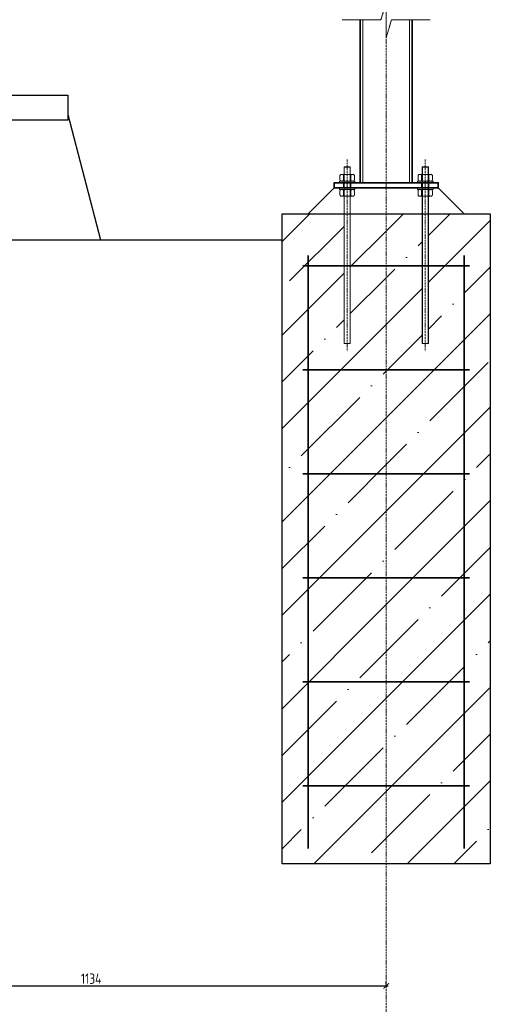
# Model space of a CAD drawing. Header units: millimetres. Extents: x -369365 to -339167, y -1124824 to -1021600.
# Tile 3 of 27: x -346935 to -346031, y -1123766 to -1121873. Entities that reach past the tile are written whole.
import ezdxf

# ---------------------------------------------------------------- set-up
doc = ezdxf.new("R2010")
doc.units = ezdxf.units.MM
doc.linetypes.add('ACAD_ISO10W100', pattern=[18, 12, -3, 0, -3])
doc.linetypes.add('HIDDEN2', pattern=[1.190625, 0.79375, -0.396875])
doc.layers.get('0').update_dxf_attribs({"lineweight": 20})
for name, color, linetype, lineweight in [('002 Os Elementu', 30, 'ACAD_ISO10W100', 9), ('003 Fundament 1', 3, 'Continuous', 25), ('005 Text', 1, 'Continuous', 25), ('007 Stal Stezenia', 6, 'Continuous', 35), ('008 Aluminium', 151, 'Continuous', 18), ('009 Kreskowanie', 3, 'Continuous', 30), ('010 Wymiary', 7, 'Continuous', 9), ('013 Przerywana', 8, 'HIDDEN2', 5)]:
    doc.layers.add(name, color=color, linetype=linetype, lineweight=lineweight)
doc.styles.add('ISOCPEUR', font='isocpeur.ttf', dxfattribs={"width": 0.8})
doc.dimstyles.new('03.  1_10', dxfattribs={"dimscale": 8, "dimtxt": 2.5, "dimasz": 1.3, "dimexe": 1, "dimexo": 0.75, "dimgap": 0.5, "dimtad": 1, "dimdec": 0, "dimtxsty": 'ISOCPEUR', "dimblk": 'ARCHTICK', "dimcen": -5, "dimdle": 0.5, "dimadec": 0, "dimazin": 0, "dimtfac": 1, "dimtdec": 0, "dimtmove": 0, "dimatfit": 2, "dimfxl": 1, "dimarcsym": 0})
pattern_1 = [(45, (52059.66, 0), (-89.802561, 89.802561), []), (45, (52149.46, 0), (-89.802561, 89.802561), [158.75, -31.75, 0, -31.75])]

# ---------------------------------------------------------------- blocks, each defined once
blk = doc.blocks.new('_ArchTick')
at = {"color": 0, "linetype": 'ByBlock', "const_width": 0.15}
blk.add_lwpolyline([(-0.5, -0.5), (0.5, 0.5)], dxfattribs=at)
blk = doc.blocks.new('*D31')
at = {"layer": '010 Wymiary', "color": 0, "lineweight": -2, "transparency": 16777216}
for p, q in [((-347365.1, -1123727.1), (-347365.1, -1123722.6)), ((-346231.1, -1123727.1), (-346231.1, -1123722.6)), ((-347369.1, -1123730.6), (-346227.1, -1123730.6))]:
    blk.add_line(p, q, dxfattribs=at)
at = {"layer": 'Defpoints', "color": 0, "transparency": 16777216}
for p in [(-347365.1, -1123733.1), (-346231.1, -1123730.6), (-346231.1, -1123733.1)]:
    blk.add_point(p, dxfattribs=at)
at = {"layer": '010 Wymiary', "color": 0, "lineweight": -2, "transparency": 16777216, "xscale": 10.4, "yscale": 10.4, "zscale": 10.4, "rotation": 180}
blk.add_blockref('_ArchTick', (-347365.1, -1123730.6), dxfattribs=at)
at = {"layer": '010 Wymiary', "color": 0, "lineweight": -2, "transparency": 16777216, "xscale": 10.4, "yscale": 10.4, "zscale": 10.4}
blk.add_blockref('_ArchTick', (-346231.1, -1123730.6), dxfattribs=at)
at = {"layer": '010 Wymiary', "color": 0, "transparency": 16777216, "insert": (-346798.1, -1123716.6), "char_height": 20, "attachment_point": 5, "style": 'ISOCPEUR'}
blk.add_mtext('1134', dxfattribs=at)

msp = doc.modelspace()

# ---------------------------------------------------------------- hatches: boundary and pattern name
at = {"layer": '010 Wymiary', "transparency": 33554559}
h = msp.add_hatch(dxfattribs=at)
h.set_pattern_fill('ANSI35', color=256, scale=20)
h.set_pattern_definition(pattern_1)
h.paths.add_polyline_path([(-346231.1, -1123346), (-346381.1, -1123346), (-346381.1, -1122793.8), (-346431.1, -1122791.4), (-346431.1, -1123496), (-346231.1, -1123496)])
h.paths.add_polyline_path([(-346231.1, -1123146), (-346381.1, -1123146), (-346381.1, -1123346), (-346231.1, -1123346)], flags=17)
h.paths.add_polyline_path([(-346231.1, -1122946), (-346381.1, -1122946), (-346381.1, -1123146), (-346231.1, -1123146)], flags=17)
h.paths.add_polyline_path([(-346231.1, -1122746), (-346381.1, -1122746), (-346381.1, -1122946), (-346231.1, -1122946)])
h.paths.add_polyline_path([(-346231.1, -1122546), (-346381.1, -1122546), (-346381.1, -1122746), (-346231.1, -1122746)])
h.paths.add_polyline_path([(-346381.1, -1122544.4), (-346431.1, -1122542.3), (-346431.1, -1122791.4), (-346381.1, -1122793.8)])
h.paths.add_polyline_path([(-346381.1, -1122346), (-346312.1, -1122346), (-346312.1, -1122255.6), (-346431.1, -1122278.7), (-346431.1, -1122542.3), (-346381.1, -1122544.4)])
h.paths.add_polyline_path([(-346312.1, -1122346), (-346381.1, -1122346), (-346381.1, -1122544.4), (-346343.4, -1122546), (-346231.1, -1122546), (-346231.1, -1122346), (-346300.1, -1122346), (-346300.1, -1122495), (-346300.6, -1122495.5), (-346311.6, -1122495.5), (-346312.1, -1122495)])
h.paths.add_polyline_path([(-346231.1, -1122246), (-346300.1, -1122246), (-346300.1, -1122255.5), (-346300.1, -1122346), (-346231.1, -1122346)])
h.paths.add_polyline_path([(-346312.1, -1122255.6), (-346312.1, -1122246), (-346431.1, -1122246), (-346431.1, -1122278.7)])
h = msp.add_hatch(dxfattribs=at)
h.set_pattern_fill('ANSI35', color=256, scale=20)
h.set_pattern_definition(pattern_1)
h.paths.add_polyline_path([(-346231.1, -1123346), (-346081.1, -1123346), (-346081.1, -1122793.8), (-346031.1, -1122791.4), (-346031.1, -1123496), (-346231.1, -1123496)])
h.paths.add_polyline_path([(-346231.1, -1123146), (-346081.1, -1123146), (-346081.1, -1123346), (-346231.1, -1123346)], flags=17)
h.paths.add_polyline_path([(-346231.1, -1122946), (-346081.1, -1122946), (-346081.1, -1123146), (-346231.1, -1123146)], flags=17)
h.paths.add_polyline_path([(-346231.1, -1122746), (-346081.1, -1122746), (-346081.1, -1122946), (-346231.1, -1122946)])
h.paths.add_polyline_path([(-346231.1, -1122546), (-346081.1, -1122546), (-346081.1, -1122746), (-346231.1, -1122746)])
h.paths.add_polyline_path([(-346081.1, -1122544.4), (-346031.1, -1122542.3), (-346031.1, -1122791.4), (-346081.1, -1122793.8)])
h.paths.add_polyline_path([(-346081.1, -1122346), (-346150.1, -1122346), (-346150.1, -1122255.6), (-346031.1, -1122278.7), (-346031.1, -1122542.3), (-346081.1, -1122544.4)])
h.paths.add_polyline_path([(-346150.1, -1122346), (-346081.1, -1122346), (-346081.1, -1122544.4), (-346118.9, -1122546), (-346231.1, -1122546), (-346231.1, -1122346), (-346162.1, -1122346), (-346162.1, -1122495), (-346161.6, -1122495.5), (-346150.6, -1122495.5), (-346150.1, -1122495)])
h.paths.add_polyline_path([(-346231.1, -1122246), (-346162.1, -1122246), (-346162.1, -1122255.5), (-346162.1, -1122346), (-346231.1, -1122346)])
h.paths.add_polyline_path([(-346150.1, -1122255.6), (-346150.1, -1122246), (-346031.1, -1122246), (-346031.1, -1122278.7)])

# ---------------------------------------------------------------- linework, layer by layer
at = {"layer": '002 Os Elementu', "ltscale": 0.3}
for p, q in [((-346231.1, -1124091.9), (-346231.1, -1121356.7)), ((-346306.1, -1122141.6), (-346306.1, -1122510.2)), ((-346156.1, -1122141.6), (-346156.1, -1122510.2)), ((-346306.1, -1122181), (-346306.1, -1122201)), ((-346156.1, -1122181), (-346156.1, -1122201))]:
    msp.add_line(p, q, dxfattribs=at)
at = {"layer": '003 Fundament 1'}
msp.add_line((-347165.1, -1122296), (-346431.1, -1122296), dxfattribs=at)
at = {"layer": '005 Text'}
msp.add_line((-346842.7, -1122054.8), (-346779.8, -1122296), dxfattribs=at)
msp.add_lwpolyline([(-347180.2, -1122018), (-346842.7, -1122018), (-346842.7, -1122066), (-347180.2, -1122066)], close=True, dxfattribs=at)
at = {"layer": '007 Stal Stezenia'}
for p, q in [((-346381.1, -1123466), (-346381.1, -1122326)), ((-346081.1, -1123466), (-346081.1, -1122326)), ((-346391.1, -1122346), (-346071.1, -1122346)), ((-346391.1, -1122546), (-346071.1, -1122546)), ((-346391.1, -1122746), (-346071.1, -1122746)), ((-346391.1, -1122946), (-346071.1, -1122946)), ((-346391.1, -1123146), (-346071.1, -1123146)), ((-346391.1, -1123346), (-346071.1, -1123346))]:
    msp.add_line(p, q, dxfattribs=at)
msp.add_lwpolyline([(-346181.1, -1121872.8), (-346181.1, -1122186), (-346281.1, -1122186), (-346281.1, -1121872.8)], dxfattribs=at)
msp.add_lwpolyline([(-346131.1, -1122196), (-346331.1, -1122196), (-346331.1, -1122186), (-346131.1, -1122186)], close=True, dxfattribs=at)
at = {"layer": '008 Aluminium'}
for p, q in [((-346312.1, -1122156), (-346311.6, -1122155.5)), ((-346312.1, -1122156), (-346311.6, -1122155.5)), ((-346312.1, -1122255.5), (-346312.1, -1122156)), ((-346311.6, -1122155.5), (-346300.6, -1122155.5)), ((-346311.6, -1122155.5), (-346300.6, -1122155.5)), ((-346162.1, -1122156), (-346161.6, -1122155.5)), ((-346162.1, -1122156), (-346161.6, -1122155.5)), ((-346162.1, -1122255.5), (-346162.1, -1122156)), ((-346161.6, -1122155.5), (-346150.6, -1122155.5)), ((-346161.6, -1122155.5), (-346150.6, -1122155.5)), ((-346320, -1122172.4), (-346320, -1122180.6)), ((-346318.5, -1122170.3), (-346319.1, -1122170.7)), ((-346294.8, -1122170), (-346317.4, -1122170)), ((-346314.6, -1122170), (-346313.1, -1122171.8)), ((-346310.4, -1122170), (-346313.1, -1122171.8)), ((-346313.1, -1122171.8), (-346313.1, -1122181.2)), ((-346301.9, -1122170), (-346299.2, -1122171.8)), ((-346297.7, -1122170), (-346299.2, -1122171.8)), ((-346299.2, -1122171.8), (-346299.2, -1122181.2)), ((-346293.7, -1122170.3), (-346293.2, -1122170.7)), ((-346292.3, -1122172.4), (-346292.3, -1122180.6)), ((-346170, -1122172.4), (-346170, -1122180.6)), ((-346168.5, -1122170.3), (-346169.1, -1122170.7)), ((-346144.8, -1122170), (-346167.4, -1122170)), ((-346164.6, -1122170), (-346163.1, -1122171.8)), ((-346160.4, -1122170), (-346163.1, -1122171.8)), ((-346163.1, -1122171.8), (-346163.1, -1122181.2)), ((-346151.9, -1122170), (-346149.2, -1122171.8)), ((-346147.7, -1122170), (-346149.2, -1122171.8)), ((-346149.2, -1122171.8), (-346149.2, -1122181.2)), ((-346143.7, -1122170.3), (-346143.2, -1122170.7)), ((-346142.3, -1122172.4), (-346142.3, -1122180.6)), ((-346319.1, -1122182.3), (-346318.5, -1122182.7)), ((-346317.4, -1122183), (-346294.8, -1122183)), ((-346314.6, -1122183), (-346313.1, -1122181.2)), ((-346310.4, -1122183), (-346313.1, -1122181.2)), ((-346301.9, -1122183), (-346299.2, -1122181.2)), ((-346297.7, -1122183), (-346299.2, -1122181.2)), ((-346293.2, -1122182.3), (-346293.7, -1122182.7)), ((-346169.1, -1122182.3), (-346168.5, -1122182.7)), ((-346167.4, -1122183), (-346144.8, -1122183)), ((-346164.6, -1122183), (-346163.1, -1122181.2)), ((-346160.4, -1122183), (-346163.1, -1122181.2)), ((-346151.9, -1122183), (-346149.2, -1122181.2)), ((-346147.7, -1122183), (-346149.2, -1122181.2)), ((-346143.2, -1122182.3), (-346143.7, -1122182.7)), ((-346320, -1122209.6), (-346320, -1122201.4)), ((-346319.1, -1122199.7), (-346318.5, -1122199.3)), ((-346318.5, -1122211.7), (-346319.1, -1122211.3)), ((-346317.4, -1122199), (-346294.8, -1122199)), ((-346294.8, -1122212), (-346317.4, -1122212)), ((-346314.6, -1122199), (-346313.1, -1122200.8)), ((-346314.6, -1122212), (-346313.1, -1122210.2)), ((-346310.4, -1122199), (-346313.1, -1122200.8)), ((-346313.1, -1122210.2), (-346313.1, -1122200.8)), ((-346310.4, -1122212), (-346313.1, -1122210.2)), ((-346301.9, -1122199), (-346299.2, -1122200.8)), ((-346301.9, -1122212), (-346299.2, -1122210.2)), ((-346297.7, -1122199), (-346299.2, -1122200.8)), ((-346299.2, -1122210.2), (-346299.2, -1122200.8)), ((-346297.7, -1122212), (-346299.2, -1122210.2)), ((-346293.2, -1122199.7), (-346293.7, -1122199.3)), ((-346293.7, -1122211.7), (-346293.2, -1122211.3)), ((-346292.3, -1122209.6), (-346292.3, -1122201.4)), ((-346170, -1122209.6), (-346170, -1122201.4)), ((-346169.1, -1122199.7), (-346168.5, -1122199.3)), ((-346168.5, -1122211.7), (-346169.1, -1122211.3)), ((-346167.4, -1122199), (-346144.8, -1122199)), ((-346144.8, -1122212), (-346167.4, -1122212)), ((-346164.6, -1122199), (-346163.1, -1122200.8)), ((-346164.6, -1122212), (-346163.1, -1122210.2)), ((-346160.4, -1122199), (-346163.1, -1122200.8)), ((-346163.1, -1122210.2), (-346163.1, -1122200.8)), ((-346160.4, -1122212), (-346163.1, -1122210.2)), ((-346151.9, -1122199), (-346149.2, -1122200.8)), ((-346151.9, -1122212), (-346149.2, -1122210.2)), ((-346147.7, -1122199), (-346149.2, -1122200.8)), ((-346149.2, -1122210.2), (-346149.2, -1122200.8)), ((-346147.7, -1122212), (-346149.2, -1122210.2)), ((-346143.2, -1122199.7), (-346143.7, -1122199.3)), ((-346143.7, -1122211.7), (-346143.2, -1122211.3)), ((-346142.3, -1122209.6), (-346142.3, -1122201.4)), ((-346312.1, -1122255.5), (-346312.1, -1122495)), ((-346162.1, -1122255.5), (-346162.1, -1122495))]:
    msp.add_line(p, q, dxfattribs=at)
for points in [[(-346312.1, -1122156), (-346311.6, -1122156), (-346311.6, -1122155.5)], [(-346312.1, -1122156), (-346311.6, -1122156), (-346311.6, -1122155.5)], [(-346300.1, -1122156), (-346300.1, -1122255.5), (-346300.1, -1122495), (-346300.6, -1122495), (-346300.6, -1122495.5), (-346300.1, -1122495)], [(-346162.1, -1122156), (-346161.6, -1122156), (-346161.6, -1122155.5)], [(-346162.1, -1122156), (-346161.6, -1122156), (-346161.6, -1122155.5)], [(-346150.1, -1122156), (-346150.1, -1122255.5), (-346150.1, -1122495), (-346150.6, -1122495), (-346150.6, -1122495.5), (-346150.1, -1122495)], [(-346311.6, -1122495.5), (-346312.1, -1122495), (-346311.6, -1122495), (-346311.6, -1122495.5), (-346300.6, -1122495.5)], [(-346311.6, -1122495.5), (-346312.1, -1122495), (-346311.6, -1122495), (-346311.6, -1122495.5), (-346300.6, -1122495.5)], [(-346161.6, -1122495.5), (-346162.1, -1122495), (-346161.6, -1122495), (-346161.6, -1122495.5), (-346150.6, -1122495.5)], [(-346161.6, -1122495.5), (-346162.1, -1122495), (-346161.6, -1122495), (-346161.6, -1122495.5), (-346150.6, -1122495.5)]]:
    msp.add_lwpolyline(points, dxfattribs=at)
for points in [[(-346311.6, -1122495), (-346311.6, -1122255.5), (-346311.6, -1122156), (-346300.6, -1122156), (-346300.6, -1122255.5), (-346300.6, -1122495)], [(-346300.6, -1122155.5), (-346300.6, -1122156), (-346300.1, -1122156)], [(-346300.6, -1122155.5), (-346300.6, -1122156), (-346300.1, -1122156)], [(-346161.6, -1122495), (-346161.6, -1122255.5), (-346161.6, -1122156), (-346150.6, -1122156), (-346150.6, -1122255.5), (-346150.6, -1122495)], [(-346150.6, -1122155.5), (-346150.6, -1122156), (-346150.1, -1122156)], [(-346150.6, -1122155.5), (-346150.6, -1122156), (-346150.1, -1122156)], [(-346321.1, -1122186), (-346291.1, -1122186), (-346291.1, -1122183), (-346321.1, -1122183)], [(-346321.1, -1122196), (-346291.1, -1122196), (-346291.1, -1122199), (-346321.1, -1122199)], [(-346171.1, -1122186), (-346141.1, -1122186), (-346141.1, -1122183), (-346171.1, -1122183)], [(-346171.1, -1122196), (-346141.1, -1122196), (-346141.1, -1122199), (-346171.1, -1122199)]]:
    msp.add_lwpolyline(points, close=True, dxfattribs=at)
for centre, start, end in [((-346318, -1122172.4), 123.0996, 180), ((-346317.4, -1122172), 90, 123.0996), ((-346294.8, -1122172), 56.9004, 90), ((-346294.3, -1122172.4), 0, 56.9004), ((-346168, -1122172.4), 123.0996, 180), ((-346167.4, -1122172), 90, 123.0996), ((-346144.8, -1122172), 56.9004, 90), ((-346144.3, -1122172.4), 0, 56.9004), ((-346318, -1122180.6), 180, 236.9004), ((-346317.4, -1122181), 236.9004, 270), ((-346294.8, -1122181), 270, 303.0996), ((-346294.3, -1122180.6), 303.0996, 0), ((-346168, -1122180.6), 180, 236.9004), ((-346167.4, -1122181), 236.9004, 270), ((-346144.8, -1122181), 270, 303.0996), ((-346144.3, -1122180.6), 303.0996, 0), ((-346318, -1122201.4), 123.0996, 180), ((-346318, -1122209.6), 180, 236.9004), ((-346317.4, -1122201), 90, 123.0996), ((-346317.4, -1122210), 236.9004, 270), ((-346294.8, -1122201), 56.9004, 90), ((-346294.8, -1122210), 270, 303.0996), ((-346294.3, -1122201.4), 0, 56.9004), ((-346294.3, -1122209.6), 303.0996, 0), ((-346168, -1122201.4), 123.0996, 180), ((-346168, -1122209.6), 180, 236.9004), ((-346167.4, -1122201), 90, 123.0996), ((-346167.4, -1122210), 236.9004, 270), ((-346144.8, -1122201), 56.9004, 90), ((-346144.8, -1122210), 270, 303.0996), ((-346144.3, -1122201.4), 0, 56.9004), ((-346144.3, -1122209.6), 303.0996, 0)]:
    msp.add_arc(centre, 2, start, end, dxfattribs=at)
at = {"layer": '009 Kreskowanie'}
for p, q in [((-346381.1, -1122246), (-346331.1, -1122196)), ((-346081.1, -1122246), (-346131.1, -1122196))]:
    msp.add_line(p, q, dxfattribs=at)
msp.add_lwpolyline([(-346031.1, -1123496), (-346431.1, -1123496), (-346431.1, -1122246), (-346031.1, -1122246)], close=True, dxfattribs=at)
at = {"layer": '013 Przerywana'}
for p, q in [((-346313.1, -1122186), (-346313.1, -1122196)), ((-346313.1, -1122186), (-346313.1, -1122196)), ((-346299.1, -1122186), (-346299.1, -1122196)), ((-346299.1, -1122186), (-346299.1, -1122196)), ((-346163.1, -1122186), (-346163.1, -1122196)), ((-346163.1, -1122186), (-346163.1, -1122196)), ((-346149.1, -1122186), (-346149.1, -1122196)), ((-346149.1, -1122186), (-346149.1, -1122196))]:
    msp.add_line(p, q, dxfattribs=at)
for points in [[(-346146.5, -1121872.8), (-346221, -1121872.8), (-346231.1, -1121907.1), (-346231.1, -1121838.6), (-346241.3, -1121872.8), (-346315.8, -1121872.8)], [(-346186.1, -1121872.8), (-346186.1, -1122186), (-346276.1, -1122186), (-346276.1, -1121872.8)]]:
    msp.add_lwpolyline(points, dxfattribs=at)

# ---------------------------------------------------------------- dimensions: what is measured, and where the dimension line sits
at = {"layer": '010 Wymiary'}
dim = msp.add_linear_dim(base=(-346231.1, -1123730.6), p1=(-347365.1, -1123733.1), p2=(-346231.1, -1123733.1), dimstyle='03.  1_10', dxfattribs=at)
dim.commit()
dim.dimension.update_dxf_attribs({"geometry": '*D31', "text_midpoint": (-346798.1, -1123716.6)})

doc.saveas('drawing.dxf')
